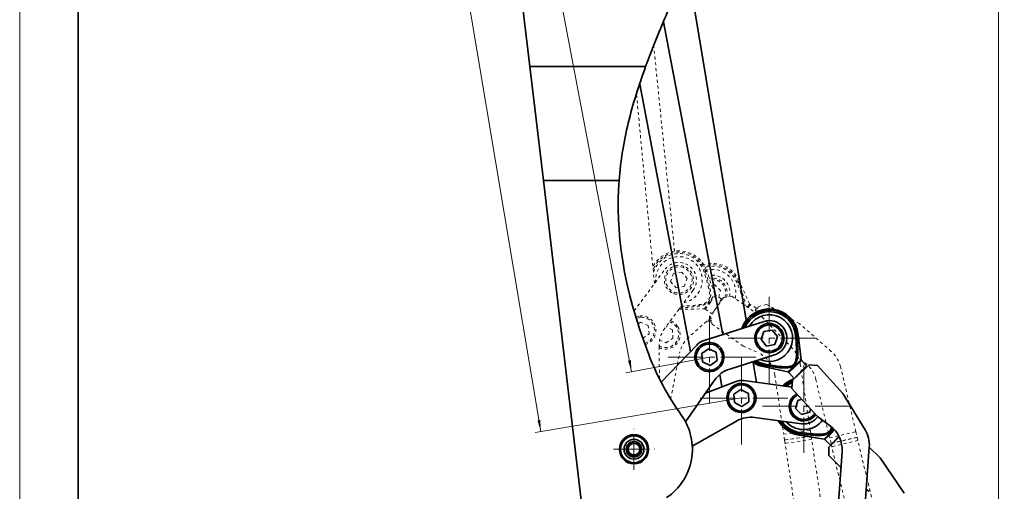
# Model space of a CAD drawing. Header units: millimetres. Extents: x -594 to 604, y -420 to 420.
# Tile 5 of 43: x -594 to -257, y -161 to 0. Entities that reach past the tile are written whole.
import ezdxf

# ---------------------------------------------------------------- set-up
doc = ezdxf.new("R2010")
doc.units = ezdxf.units.MM
doc.linetypes.add('点画线', pattern=[18, 12, -2, 2, -2])
doc.linetypes.add('虚线', pattern=[2, 1, -1])
doc.layers.get('0').update_dxf_attribs({"lineweight": 35})
for name, color, linetype, lineweight in [('中心线层', 1, '点画线', 18), ('尺寸线层', 3, 'Continuous', 18), ('粗实线层', 7, 'Continuous', 35), ('细实线层', 7, 'Continuous', 18), ('虚线层', 6, '虚线', 18)]:
    doc.layers.add(name, color=color, linetype=linetype, lineweight=lineweight)
doc.styles.add('标准', font='txt', dxfattribs={"width": 0.667})
doc.dimstyles.new('GB_尺寸', dxfattribs={"dimtxt": 3.5, "dimasz": 4, "dimexe": 2, "dimexo": 0, "dimtad": 1, "dimdsep": 46, "dimtxsty": '标准', "dimblk": '_CAXARROW', "dimcen": 0, "dimdle": 6, "dimazin": 2, "dimtfac": 0.707107, "dimtdec": 3, "dimtmove": 2, "dimatfit": 3, "dimfxl": 0, "dimfrac": 2, "dimtolj": 1, "dimtzin": 0, "dimarcsym": 0})

# ---------------------------------------------------------------- blocks, each defined once
blk = doc.blocks.new('$CAXA_FRAME_13B17AC1$')
at = {"layer": '粗实线层'}
blk.add_line((-574.5, 400.5), (-574.5, -400.5), dxfattribs=at)
at = {"layer": '细实线层'}
blk.add_line((-594.5, 420.5), (-594.5, -420.5), dxfattribs=at)
blk = doc.blocks.new('*X15')
at = {"layer": '尺寸线层', "linetype": 'Continuous'}
for points in [[(-259.13, 323.12), (-259.63, 319.12), (-258.63, 319.12)], [(-259.13, -353.35), (-259.63, -349.35), (-258.63, -349.35)]]:
    blk.add_hatch(color=0, dxfattribs=at).paths.add_polyline_path(points, flags=0)
at = {"layer": '尺寸线层', "color": 0, "linetype": 'Continuous'}
for p, q in [((-374.61, 323.12), (-257.13, 323.12)), ((-259.13, -353.35), (-259.13, 323.12)), ((-459.09, -353.35), (-257.13, -353.35))]:
    blk.add_line(p, q, dxfattribs=at)
at = {"layer": '尺寸线层', "color": 0, "insert": (-261.49, 178.79), "char_height": 3.5, "width": 9.2017, "attachment_point": 5, "rotation": 90, "line_spacing_factor": 1.15057, "style": '标准'}
blk.add_mtext('\\T1.1;676', dxfattribs=at)
blk = doc.blocks.new('_CAXARROW')
blk.add_hatch(color=0).paths.add_polyline_path([(0, 0), (-1, 0.125), (-1, -0.125)], flags=0)
blk = doc.blocks.new('*X27')
at = {"layer": '尺寸线层', "linetype": 'Continuous'}
for points in [[(-440.85, 174.23), (-439.61, 170.39), (-440.59, 170.2)], [(-384.84, -120.5), (-385.09, -116.48), (-386.08, -116.66)]]:
    blk.add_hatch(color=0, dxfattribs=at).paths.add_polyline_path(points, flags=0)
at = {"layer": '尺寸线层', "color": 0, "linetype": 'Continuous'}
for p, q in [((-414.19, 179.29), (-442.81, 173.85)), ((-440.85, 174.23), (-384.84, -120.5)), ((-358.18, -115.43), (-386.8, -120.87))]:
    blk.add_line(p, q, dxfattribs=at)
at = {"layer": '尺寸线层', "color": 0, "insert": (-410.53, 27.3), "char_height": 3.5, "width": 9.2017, "attachment_point": 5, "rotation": 280.7598, "line_spacing_factor": 1.15057, "style": '标准'}
blk.add_mtext('\\T1.1;300', dxfattribs=at)
blk = doc.blocks.new('*X28')
at = {"layer": '尺寸线层', "linetype": 'Continuous'}
for points in [[(-481.11, 247.97), (-480.94, 243.94), (-479.95, 244.11)], [(-415.94, -140.96), (-417.09, -137.1), (-416.1, -136.94)]]:
    blk.add_hatch(color=0, dxfattribs=at).paths.add_polyline_path(points, flags=0)
at = {"layer": '尺寸线层', "color": 0, "linetype": 'Continuous'}
for p, q in [((-412.37, 259.49), (-483.08, 247.64)), ((-415.94, -140.96), (-481.11, 247.97)), ((-347.2, -129.44), (-417.91, -141.29))]:
    blk.add_line(p, q, dxfattribs=at)
at = {"layer": '尺寸线层', "color": 0, "insert": (-446.2, 53.89), "char_height": 3.5, "width": 9.4793, "attachment_point": 5, "rotation": 279.5124, "line_spacing_factor": 1.15057, "style": '标准'}
blk.add_mtext('\\T1.1;400', dxfattribs=at)

msp = doc.modelspace()

# ---------------------------------------------------------------- linework, layer by layer
at = {"layer": '中心线层'}
for p, q in [((-337.653, -124.803), (-337.653, -93.035)), ((-358.185, -131.318), (-358.185, -99.55)), ((-321.769, -108.919), (-353.537, -108.919)), ((-347.195, -145.328), (-347.195, -113.561)), ((-342.301, -115.434), (-374.068, -115.434)), ((-325.844, -148.181), (-325.844, -116.413)), ((-331.312, -129.445), (-363.079, -129.445)), ((-309.961, -132.297), (-341.728, -132.297)), ((-384.013, -154.065), (-384.013, -139.95)), ((-391.071, -147.008), (-376.955, -147.008))]:
    msp.add_line(p, q, dxfattribs=at)
at = {"layer": '粗实线层'}
for p, q in [((-435.424, 117.121), (-419.676, -15.891)), ((-345.554, -102.789), (-365.786, 18.633)), ((-353.553, -107.669), (-373.91, -0.544)), ((-419.676, -15.891), (-380.025, -15.891)), ((-415.059, -54.891), (-419.676, -15.891)), ((-364.653, -113.534), (-382.062, -21.923)), ((-389.098, -54.891), (-415.059, -54.891)), ((-415.059, -54.891), (-395.925, -216.503)), ((-359.999, -109.715), (-339.468, -103.2)), ((-336.121, -104.688), (-335.951, -104.218)), ((-339.512, -106.711), (-340.495, -109.425)), ((-336.67, -106.205), (-339.512, -106.711)), ((-334.811, -108.413), (-336.67, -106.205)), ((-327.723, -107.741), (-328.154, -108.134)), ((-326.701, -116.352), (-327.723, -107.741)), ((-374.655, -124.073), (-362.537, -111.304)), ((-358.599, -110.953), (-358.644, -110.455)), ((-340.495, -109.425), (-338.636, -111.633)), ((-338.636, -111.633), (-335.794, -111.127)), ((-335.794, -111.127), (-334.811, -108.413)), ((-328.629, -108.173), (-328.154, -108.134)), ((-358.45, -112.559), (-360.807, -114.226)), ((-360.807, -114.226), (-360.542, -117.101)), ((-355.828, -113.767), (-358.45, -112.559)), ((-355.563, -116.641), (-355.828, -113.767)), ((-335.838, -114.638), (-351.219, -119.518)), ((-339.185, -113.15), (-339.355, -113.62)), ((-360.542, -117.101), (-357.919, -118.308)), ((-357.919, -118.308), (-355.563, -116.641)), ((-342.006, -124.085), (-343.14, -117.279)), ((-339.322, -118.303), (-339.238, -117.834)), ((-331.275, -120.517), (-326.701, -116.352)), ((-326.574, -116.63), (-328.793, -118.65)), ((-324.927, -118.44), (-326.574, -116.63)), ((-357.771, -119.915), (-357.725, -120.413)), ((-353.915, -125.623), (-354.62, -121.388)), ((-339.322, -118.303), (-339.753, -118.696)), ((-339.753, -118.696), (-331.275, -120.517)), ((-328.793, -118.65), (-331.011, -120.67)), ((-331.011, -120.67), (-329.099, -122.769)), ((-324.003, -118.129), (-329.758, -123.37)), ((-321.178, -118.261), (-324.003, -118.129)), ((-321.178, -118.261), (-312.425, -127.874)), ((-366.385, -137.56), (-356.379, -123.305)), ((-359.547, -127.817), (-349.373, -123.854)), ((-346.401, -123.498), (-329.868, -125.706)), ((-329.758, -123.37), (-329.89, -126.195)), ((-347.37, -126.563), (-349.778, -128.155)), ((-349.778, -128.155), (-349.604, -131.036)), ((-344.787, -127.853), (-347.37, -126.563)), ((-344.613, -130.734), (-344.787, -127.853)), ((-343.441, -126.963), (-343.024, -126.688)), ((-330.295, -125.649), (-329.852, -125.373)), ((-329.89, -126.195), (-321.138, -135.807)), ((-329.394, -128.776), (-328.3, -127.942)), ((-304.829, -140.307), (-312.425, -127.874)), ((-349.604, -131.036), (-347.021, -132.326)), ((-347.021, -132.326), (-344.613, -130.734)), ((-329.039, -129.128), (-329.394, -128.776)), ((-327.894, -130.264), (-328.63, -133.055)), ((-326.525, -129.891), (-327.894, -130.264)), ((-350.949, -131.926), (-351.367, -132.202)), ((-328.63, -133.055), (-326.58, -135.088)), ((-326.58, -135.088), (-323.795, -134.33)), ((-323.795, -134.33), (-323.5, -133.213)), ((-322.649, -135.466), (-322.084, -134.768)), ((-364.04, -145.969), (-348.914, -137.335)), ((-326.639, -138.244), (-342.633, -136.108)), ((-331.483, -137.972), (-331.884, -137.543)), ((-322.649, -135.466), (-322.294, -135.818)), ((-321.737, -135.149), (-322.294, -135.818)), ((-321.138, -135.807), (-316.712, -139.116)), ((-327.042, -141.752), (-326.982, -141.28)), ((-318.895, -143.562), (-315.52, -140.165)), ((-316.509, -141.573), (-318.623, -143.701)), ((-315.32, -140.377), (-316.509, -141.573)), ((-327.042, -141.752), (-327.454, -142.167)), ((-327.454, -142.167), (-318.895, -143.562)), ((-318.623, -143.701), (-316.609, -145.702)), ((-313.697, -142.772), (-317.237, -146.335)), ((-317.237, -146.335), (-317.228, -149.163)), ((-312.725, -147.833), (-314.183, -168.361)), ((-305.005, -169.013), (-303.387, -146.229)), ((-303.392, -146.3), (-299.701, -149.967)), ((-317.228, -149.163), (-313.11, -153.255)), ((-291.492, -162.006), (-299.701, -149.967)), ((-304.417, -160.74), (-303.421, -161.41))]:
    msp.add_line(p, q, dxfattribs=at)
for points in [[(-342.302, -116.689), (-340.998, -117.333), (-339.238, -117.834)], [(-329.795, -124.15), (-330.853, -124.754), (-331.771, -125.452)], [(-327.954, -128.322), (-328.017, -128.356), (-329.039, -129.128)]]:
    msp.add_lwpolyline(points, dxfattribs=at)
for radius in [5, 4.6, 3.4, 2.65, 2.5, 2]:
    msp.add_circle((-384.013, -147.008), radius, dxfattribs=at)
for centre, radius, start, end in [((-337.653, -108.919), 10, 6.76479, 160.73471), ((-337.653, -108.919), 9.531, 4.72355, 158.58991), ((-337.653, -108.919), 9.055, 4.72355, 156.10214), ((-337.653, -108.919), 8, 246.19499, 149.01423), ((-337.653, -108.919), 5, 70.0989, 250.0989), ((-337.653, -108.919), 4.5, 70.0989, 250.0989), ((-337.653, -108.919), 6, 39.40602, 107.60461), ((-337.653, -108.919), 5, 250.0989, 70.0989), ((-337.653, -108.919), 4.5, 250.0989, 70.0989), ((-337.653, -108.919), 6, 287.60461, 39.40602), ((-358.185, -115.434), 5, 95.27512, 275.27512), ((-358.185, -115.434), 4.5, 95.27512, 275.27512), ((-358.185, -115.434), 6, 107.60461, 136.49841), ((-358.185, -115.434), 5, 275.27512, 95.27512), ((-358.185, -115.434), 4.5, 275.27512, 95.27512), ((-290.349, -80.284), 95, 201.11889, 215.46486), ((-337.653, -108.919), 10, 234.47451, 257.87521), ((-337.653, -108.919), 9.531, 236.6193, 259.91645), ((-326.205, -116.293), 0.5, 186.76479, 222.32), ((-348.194, -129.05), 10, 107.60461, 144.93349), ((-331.38, -121.006), 0.5, 42.32, 77.87521), ((-347.195, -129.445), 5, 33.46203, 213.46203), ((-347.195, -129.445), 6, 82.39102, 111.28482), ((-325.844, -132.297), 10, 109.77783, 135.18444), ((-325.844, -132.297), 9.531, 114.32027, 133.37633), ((-347.195, -129.445), 4.5, 33.46203, 213.46203), ((-347.195, -129.445), 5, 213.46203, 33.46203), ((-347.195, -129.445), 4.5, 213.46203, 33.46203), ((-325.844, -132.297), 5, 135.23264, 315.23264), ((-325.844, -132.297), 4.5, 135.23264, 315.23264), ((-384.013, -147.008), 20, 304.01811, 35.46486), ((-343.957, -146.019), 10, 82.39102, 119.71991), ((-325.844, -132.297), 10, 209.26092, 260.73965), ((-325.844, -132.297), 9.531, 211.40572, 262.78089), ((-325.844, -132.297), 9.055, 213.89349, 262.78089), ((-325.844, -132.297), 8, 225.18444, 323.26561), ((-325.844, -132.297), 6, 262.39102, 323.28196), ((-322.7, -147.125), 10, 355.93841, 53.21656), ((-313.362, -145.521), 10, 355.93841, 31.42345), ((-318.976, -144.056), 0.5, 45.18444, 80.73965)]:
    msp.add_arc(centre, radius, start, end, dxfattribs=at)
for points, knots in [([(-340.391, 138.472), (-340.705, 131.792), (-341.123, 125.127), (-342.211, 111.832), (-342.882, 105.202), (-344.551, 91.989), (-345.548, 85.406), (-347.38, 75.578), (-348.048, 72.31), (-349.521, 65.793), (-350.33, 62.545), (-352.098, 56.071), (-353.057, 52.839), (-355.098, 46.431), (-356.18, 43.251), (-359.586, 33.773), (-362.068, 27.537), (-367.234, 15.143), (-369.916, 8.984), (-375.16, -3.38), (-377.721, -9.585), (-380.025, -15.891)], [0, 0, 0, 0, 20.0801046, 20.0801046, 40.1602093, 40.1602093, 60.2403139, 60.2403139, 70.2803662, 70.2803662, 80.3204185, 80.3204185, 90.3604709, 90.3604709, 100.4005232, 100.4005232, 120.4806278, 120.4806278, 140.5607324, 140.5607324, 160.6408371, 160.6408371, 160.6408371, 160.6408371]), ([(-380.025, -15.891), (-381.192, -19.085), (-382.289, -22.294), (-384.288, -28.75), (-385.189, -31.988), (-386.749, -38.488), (-387.409, -41.75), (-388.459, -48.3), (-388.85, -51.589), (-389.098, -54.891)], [0, 0, 0, 0, 10.0426734, 10.0426734, 20.0853468, 20.0853468, 30.1280202, 30.1280202, 40.1706936, 40.1706936, 40.1706936, 40.1706936]), ([(-328.154, -108.134), (-328.055, -109.485), (-327.895, -111.646), (-327.883, -114.241), (-328.034, -115.895), (-328.327, -117.066), (-328.857, -117.999), (-329.623, -118.638), (-330.666, -119.029), (-331.958, -119.171), (-334.903, -119.064), (-337.346, -118.643), (-339.322, -118.303)], [0, 0, 0, 0, 4.0648869, 6.5045545, 7.7797344, 9.0471435, 10.1047167, 10.939498, 11.985638, 13.398717, 14.8200693, 20.8244914, 20.8244914, 20.8244914, 20.8244914]), ([(-339.238, -117.834), (-337.28, -118.177), (-334.872, -118.598), (-331.981, -118.777), (-330.755, -118.692), (-329.774, -118.38), (-329.082, -117.811), (-328.453, -116.563), (-328.311, -114.608), (-328.354, -111.664), (-328.523, -109.519), (-328.629, -108.173)], [0, 0, 0, 0, 5.9638086, 7.3307484, 8.690033, 9.6365695, 10.3693598, 11.3174099, 13.7384011, 16.1448873, 20.1919837, 20.1919837, 20.1919837, 20.1919837]), ([(-324.927, -118.44), (-324.946, -118.485), (-324.984, -118.577), (-325.456, -119.09), (-326.145, -119.803), (-326.98, -120.648), (-327.792, -121.471), (-328.368, -122.06), (-328.544, -122.256), (-328.582, -122.299)], [0, 0, 0, 0, 0.8478787, 1.6957573, 2.543636, 3.3915147, 4.2393933, 5.087272, 5.3214896, 5.3214896, 5.3214896, 5.3214896]), ([(-325.154, -119.177), (-325.118, -119.063), (-325.042, -118.823), (-324.966, -118.583), (-324.926, -118.458)], [0, 0, 0, 0, 0.35916822, 0.75452191, 0.75452191, 0.75452191, 0.75452191]), ([(-316.136, -139.745), (-316.154, -139.837), (-316.241, -140.275), (-316.616, -140.924), (-317.336, -141.603), (-318.362, -142.045), (-319.644, -142.251), (-322.592, -142.292), (-325.052, -141.994), (-327.042, -141.752)], [0, 0, 0, 0, 0.281408, 1.3394898, 2.1746726, 3.2213157, 4.6350743, 6.0571102, 12.0644201, 12.0644201, 12.0644201, 12.0644201]), ([(-326.982, -141.28), (-325.009, -141.524), (-322.584, -141.825), (-319.686, -141.859), (-318.468, -141.712), (-317.499, -141.353), (-316.85, -140.748), (-316.49, -140.067), (-316.466, -139.572), (-316.457, -139.394)], [0, 0, 0, 0, 5.9653651, 7.3326616, 8.692301, 9.6390844, 10.372066, 11.3203635, 11.8525183, 11.8525183, 11.8525183, 11.8525183]), ([(-313.884, -142.676), (-314.12, -142.941), (-314.611, -143.492), (-315.37, -144.343), (-315.914, -144.957), (-316.08, -145.162), (-316.116, -145.206)], [0, 0, 0, 0, 0.9783908, 2.0309456, 3.0835003, 3.3742576, 3.3742576, 3.3742576, 3.3742576])]:
    msp.add_open_spline(points, degree=3, knots=knots, dxfattribs=at)
msp.add_open_spline([(-378.968, -114.513), (-387.882, -91.435), (-390.4, -72.248), (-389.098, -54.891)], degree=3, dxfattribs=at)
at = {"layer": '虚线层'}
for p, q in [((-370.106, -79.124), (-377.249, -8.923)), ((-419.676, -15.891), (-380.025, -15.891)), ((-415.059, -54.891), (-419.676, -15.891)), ((-376.993, -90.203), (-383.177, -25.222)), ((-389.098, -54.891), (-415.059, -54.891)), ((-415.059, -54.891), (-394.468, -228.804)), ((-367.096, -84.782), (-366.926, -84.312)), ((-383.958, -99.562), (-373.441, -85.431)), ((-370.487, -86.806), (-371.47, -89.52)), ((-367.645, -86.299), (-370.487, -86.806)), ((-365.786, -88.508), (-367.645, -86.299)), ((-359.986, -86.31), (-359.532, -86.168)), ((-359.197, -85.69), (-359.532, -86.168)), ((-356.314, -93.869), (-359.197, -85.69)), ((-371.47, -89.52), (-369.611, -91.728)), ((-366.769, -91.222), (-365.786, -88.508)), ((-356.381, -90.582), (-357.377, -90.854)), ((-354.331, -92.615), (-356.381, -90.582)), ((-348.729, -89.964), (-348.287, -89.784)), ((-347.993, -89.28), (-348.287, -89.784)), ((-344.443, -97.192), (-347.993, -89.28)), ((-363.815, -92.596), (-373.449, -105.54)), ((-370.16, -93.245), (-370.33, -93.715)), ((-369.611, -91.728), (-366.769, -91.222)), ((-359.866, -98.934), (-356.314, -93.869)), ((-356.13, -94.112), (-357.852, -96.568)), ((-354.126, -95.517), (-356.13, -94.112)), ((-354.945, -94.943), (-354.331, -92.615)), ((-357.852, -96.568), (-359.574, -99.025)), ((-353.293, -95.012), (-357.761, -101.385)), ((-350.507, -94.522), (-353.293, -95.012)), ((-350.507, -94.522), (-339.862, -101.985)), ((-345.099, -98.314), (-344.443, -97.192)), ((-344.239, -97.419), (-344.86, -98.481)), ((-342.126, -98.653), (-344.239, -97.419)), ((-338.602, -97.362), (-341.337, -98.081)), ((-338.602, -97.362), (-327.375, -103.917)), ((-368.202, -98.535), (-368.537, -99.013)), ((-368.537, -99.013), (-359.866, -98.934)), ((-368.202, -98.535), (-368.204, -98.493)), ((-359.574, -99.025), (-357.249, -100.655)), ((-341.337, -98.081), (-342.526, -100.117)), ((-381.754, -103.419), (-382.637, -104.044)), ((-381.903, -101.813), (-381.949, -101.315)), ((-379.132, -104.627), (-381.754, -103.419)), ((-357.673, -101.886), (-365.209, -108.569)), ((-357.761, -101.385), (-357.271, -104.171)), ((-357.271, -104.171), (-346.627, -111.634)), ((-329.728, -112.454), (-339.862, -101.985)), ((-316.408, -113.51), (-327.375, -103.917)), ((-380.944, -108.97), (-378.867, -107.501)), ((-378.867, -107.501), (-379.132, -104.627)), ((-370.825, -106.074), (-373.027, -104.974)), ((-370.651, -108.955), (-370.825, -106.074)), ((-369.479, -105.184), (-369.062, -104.909)), ((-375.216, -109.47), (-373.059, -110.547)), ((-373.059, -110.547), (-370.651, -108.955)), ((-375.295, -122.818), (-375.426, -111.628)), ((-371.454, -129.751), (-368.387, -114.125)), ((-346.627, -111.634), (-341.584, -113.893)), ((-323.615, -140.501), (-327.025, -117.916)), ((-307.992, -140.955), (-313.262, -118.73)), ((-335.785, -121.526), (-332.713, -141.875)), ((-321.693, -123.053), (-316.945, -143.078)), ((-332.713, -141.875), (-323.615, -140.501)), ((-323.615, -140.501), (-323.316, -142.479)), ((-316.945, -143.078), (-307.992, -140.955)), ((-307.992, -140.955), (-307.531, -142.901)), ((-332.414, -143.853), (-332.713, -141.875)), ((-332.414, -143.853), (-323.316, -142.479)), ((-323.316, -142.479), (-332.414, -143.853)), ((-332.241, -145), (-332.414, -143.853)), ((-323.143, -143.626), (-332.241, -145)), ((-326.552, -182.684), (-332.241, -145)), ((-323.316, -142.479), (-323.143, -143.626)), ((-317.185, -183.088), (-323.143, -143.626)), ((-316.484, -145.024), (-316.945, -143.078)), ((-316.484, -145.024), (-307.531, -142.901)), ((-307.531, -142.901), (-316.484, -145.024)), ((-316.216, -146.153), (-316.484, -145.024)), ((-307.263, -144.03), (-316.216, -146.153)), ((-307.531, -142.901), (-307.263, -144.03)), ((-298.057, -182.863), (-307.263, -144.03)), ((-307.424, -183.236), (-316.216, -146.153))]:
    msp.add_line(p, q, dxfattribs=at)
for points in [[(-383.348, -101.652), (-383.333, -101.646), (-381.949, -101.315)], [(-381.903, -101.813), (-383.148, -102.111), (-383.203, -102.133)], [(-359.121, -103.171), (-358.186, -103.316), (-357.412, -103.369)], [(-357.495, -102.897), (-357.745, -102.884), (-358.677, -102.776)], [(-358.21, -102.362), (-357.793, -102.403), (-357.58, -102.416)]]:
    msp.add_lwpolyline(points, dxfattribs=at)
for centre, radius, start, end in [((-368.628, -89.014), 10, 19.41193, 153.00064), ((-368.628, -89.014), 9.531, 17.3707, 157.75176), ((-368.628, -89.014), 9.055, 17.3707, 164.20501), ((-368.628, -89.014), 8, 281.93147, 184.75072), ((-368.628, -89.014), 5, 70.0989, 250.0989), ((-368.628, -89.014), 6, 75.1425, 143.34109), ((-368.628, -89.014), 5, 250.0989, 70.0989), ((-368.628, -89.014), 6, 323.34109, 75.1425), ((-357.117, -93.374), 10, 24.16444, 107.24053), ((-357.117, -93.374), 9.531, 22.1232, 106.60704), ((-357.117, -93.374), 9.055, 22.1232, 106.04681), ((-368.628, -89.014), 4.5, 70.0989, 250.0989), ((-368.628, -89.014), 4.5, 250.0989, 70.0989), ((-357.117, -93.374), 8, 345.8678, 105.16682), ((-357.117, -93.374), 6, 63.3673, 103.74697), ((-357.117, -93.374), 5, 342.90093, 102.60908), ((-357.117, -93.374), 4.5, 339.59743, 101.84901), ((-357.117, -93.374), 6, 347.68404, 63.3673), ((-355.843, -93.702), 0.5, 199.41193, 234.96714), ((-343.987, -96.987), 0.5, 204.16444, 239.71965), ((-359.861, -99.434), 0.5, 54.96714, 90.52236), ((-381.489, -106.294), 5, 285.13627, 95.27512), ((-381.489, -106.294), 4.5, 284.64109, 95.27512), ((-373.233, -107.666), 4.5, 33.46203, 72.0265), ((-373.233, -107.666), 5, 33.46203, 70.09937), ((-365.427, -111.511), 10, 143.34109, 180.66998), ((-373.233, -107.666), 4.5, 240.83413, 33.46203), ((-373.233, -107.666), 5, 244.0689, 33.46203), ((-358.574, -116.051), 10, 131.56589, 168.89477), ((-290.349, -80.284), 95, 201.11889, 215.46486), ((-345.673, -123.019), 10, 8.58555, 65.8637), ((-336.913, -119.409), 10, 8.58555, 44.07059), ((-322.992, -121.037), 10, 13.33805, 48.8231), ((-331.423, -125.36), 10, 13.33805, 66.56718), ((-384.013, -147.008), 20, 304.01811, 35.46486)]:
    msp.add_arc(centre, radius, start, end, dxfattribs=at)
for points, knots in [([(-380.025, -15.891), (-381.192, -19.085), (-382.289, -22.294), (-384.288, -28.75), (-385.189, -31.988), (-386.749, -38.488), (-387.409, -41.75), (-388.459, -48.3), (-388.85, -51.589), (-389.098, -54.891)], [0, 0, 0, 0, 10.0426734, 10.0426734, 20.0853468, 20.0853468, 30.1280202, 30.1280202, 40.1706936, 40.1706936, 40.1706936, 40.1706936]), ([(-359.532, -86.168), (-359.139, -87.464), (-358.51, -89.538), (-357.93, -92.068), (-357.715, -93.715), (-357.745, -94.922), (-358.058, -95.948), (-358.665, -96.738), (-359.597, -97.348), (-360.827, -97.77), (-363.724, -98.31), (-366.2, -98.435), (-368.202, -98.535)], [0, 0, 0, 0, 4.0648869, 6.5045545, 7.7797344, 9.0471435, 10.1047167, 10.939498, 11.985638, 13.398717, 14.8200693, 20.8244914, 20.8244914, 20.8244914, 20.8244914]), ([(-367.86, -98.031), (-365.995, -97.942), (-363.675, -97.831), (-360.935, -97.391), (-359.758, -97.039), (-358.869, -96.52), (-358.318, -95.813), (-357.977, -94.458), (-358.268, -92.52), (-358.954, -89.656), (-359.588, -87.6), (-359.986, -86.31)], [0, 0, 0, 0, 5.5991655, 6.9661237, 8.3254265, 9.2719757, 10.0047759, 10.9528387, 13.3738624, 15.7803809, 19.8275316, 19.8275316, 19.8275316, 19.8275316]), ([(-346.314, -97.462), (-346.373, -96.979), (-346.53, -95.699), (-347.461, -93.216), (-348.24, -91.217), (-348.729, -89.964)], [0, 0, 0, 0, 1.4559476, 3.8605188, 7.9043946, 7.9043946, 7.9043946, 7.9043946]), ([(-348.287, -89.784), (-347.784, -91.043), (-346.98, -93.058), (-346.221, -95.531), (-345.87, -96.941), (-345.864, -97.573), (-345.863, -97.778)], [0, 0, 0, 0, 4.0626773, 6.5010188, 7.7755056, 8.3918293, 8.3918293, 8.3918293, 8.3918293]), ([(-354.126, -95.517), (-354.135, -95.566), (-354.152, -95.663), (-354.5, -96.268), (-355.017, -97.114), (-355.646, -98.121), (-356.258, -99.102), (-356.691, -99.803), (-356.82, -100.033), (-356.848, -100.083)], [0, 0, 0, 0, 0.8478787, 1.6957573, 2.543636, 3.3915147, 4.2393933, 5.087272, 5.3214896, 5.3214896, 5.3214896, 5.3214896]), ([(-354.186, -96.286), (-354.176, -96.167), (-354.154, -95.916), (-354.133, -95.666), (-354.122, -95.534)], [0, 0, 0, 0, 0.35916822, 0.75452191, 0.75452191, 0.75452191, 0.75452191]), ([(-342.126, -98.653), (-342.132, -98.704), (-342.143, -98.807), (-342.384, -99.327), (-342.627, -99.807), (-342.716, -99.984)], [0, 0, 0, 0, 0.5651935, 1.130387, 1.4605247, 1.4605247, 1.4605247, 1.4605247]), ([(-342.122, -99.425), (-342.122, -99.305), (-342.121, -99.053), (-342.12, -98.802), (-342.12, -98.67)], [0, 0, 0, 0, 0.35916822, 0.75452191, 0.75452191, 0.75452191, 0.75452191])]:
    msp.add_open_spline(points, degree=3, knots=knots, dxfattribs=at)
msp.add_open_spline([(-378.968, -114.513), (-387.882, -91.435), (-390.4, -72.248), (-389.098, -54.891)], degree=3, dxfattribs=at)

# ---------------------------------------------------------------- block references
at = {"layer": '粗实线层'}
msp.add_blockref('$CAXA_FRAME_13B17AC1$', (0, 0), dxfattribs=at)

# ---------------------------------------------------------------- dimensions: what is measured, and where the dimension line sits
at = {"layer": '尺寸线层'}
dim = msp.add_linear_dim(base=(-259.129, 323.118), p1=(-459.086, -353.352), p2=(-374.615, 323.118), angle=90, text='676', dimstyle='GB_尺寸', override={"dimscale": 1, "dimsah": 1, "dimtfac": 1, "dimtfill": 1, "dimtzin": 0}, dxfattribs=at)
dim.commit()
dim.dimension.update_dxf_attribs({"geometry": '*X15', "text_midpoint": (-261.485, 178.789), "dimtype": 160})
dim = msp.add_linear_dim(base=(-481.107, 247.969), p1=(-347.195, -129.445), p2=(-412.367, 259.488), angle=99.51235, text='400', dimstyle='GB_尺寸', override={"dimscale": 1, "dimsah": 1, "dimtfac": 1, "dimtfill": 1, "dimtzin": 0}, dxfattribs=at)
dim.commit()
dim.dimension.update_dxf_attribs({"geometry": '*X28', "text_midpoint": (-446.198, 53.893)})
dim = msp.add_linear_dim(base=(-384.839, -120.499), p1=(-414.192, 179.292), p2=(-358.185, -115.434), angle=280.75981, dimstyle='GB_尺寸', override={"dimscale": 1, "dimsah": 1, "dimtfill": 1, "dimtzin": 0}, dxfattribs=at)
dim.commit()
dim.dimension.update_dxf_attribs({"geometry": '*X27', "text_midpoint": (-410.528, 27.304)})

doc.saveas('drawing.dxf')
